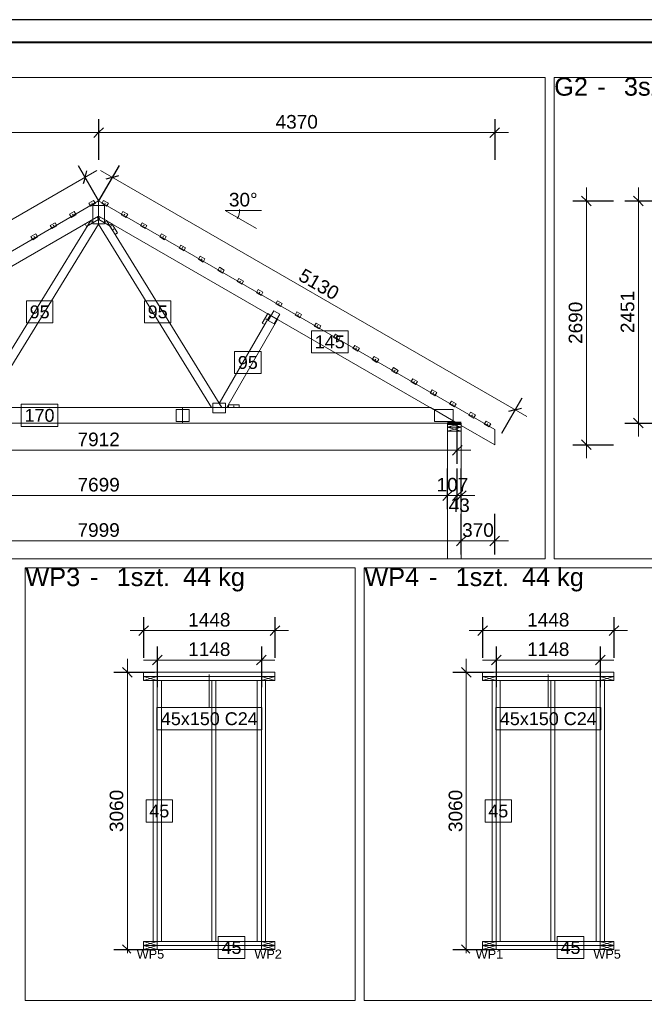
# Model space of a CAD drawing. Header units: centimetres. Extents: x 30569 to 37228, y -36705 to -28476.
# Tile 13 of 29: x 34718 to 35407, y -33984 to -32897. Entities that reach past the tile are written whole.
import ezdxf
from ezdxf.enums import TextEntityAlignment as Align

# ---------------------------------------------------------------- set-up
doc = ezdxf.new("R2010")
doc.units = ezdxf.units.CM
doc.layers.add('ramka', color=3, linetype='Continuous', lineweight=40)
doc.layers.add('Standard', color=7, linetype='Continuous')
doc.styles.add('Arial_PMR', font='arial.ttf')

msp = doc.modelspace()

# ---------------------------------------------------------------- linework, layer by layer
at = {"layer": 'Defpoints'}
msp.add_lwpolyline([(33978.4, -34997.11), (37228.4, -34997.11), (37228.4, -32897.11), (33978.4, -32897.11)], close=True, dxfattribs=at)
at = {"layer": 'ramka'}
msp.add_lwpolyline([(34128.4, -34972.11), (37203.4, -34972.11), (37203.4, -32922.11), (34128.4, -32922.11)], close=True, dxfattribs=at)
at = {"layer": 'Standard', "color": 0, "lineweight": 0}
for p, q in [((35297.97, -32960.97), (34157.08, -32960.97)), ((35297.97, -33492.14), (35297.97, -32960.97)), ((36482.91, -32960.97), (35307.97, -32960.97)), ((35307.97, -32960.97), (35307.97, -33492.14)), ((34798.82, -33102.04), (34798.82, -33122.54)), ((34812.02, -33102.04), (34798.82, -33102.04)), ((34812.02, -33122.54), (34812.02, -33102.04)), ((34798.82, -33122.54), (34812.02, -33122.54)), ((34754.89, -33207.31), (34725.75, -33207.31)), ((34725.75, -33207.31), (34725.75, -33231.79)), ((34754.89, -33231.79), (34754.89, -33207.31)), ((34885.09, -33207.31), (34855.95, -33207.31)), ((34855.95, -33207.31), (34855.95, -33231.79)), ((34885.09, -33231.79), (34885.09, -33207.31)), ((34998.55, -33218.31), (34992.45, -33228.88)), ((35005.13, -33222.11), (34998.55, -33218.31)), ((34999.03, -33232.68), (35005.13, -33222.11)), ((34725.75, -33231.79), (34754.89, -33231.79)), ((34855.95, -33231.79), (34885.09, -33231.79)), ((34992.45, -33228.88), (34999.03, -33232.68)), ((35080.55, -33240.41), (35040.12, -33240.41)), ((35040.12, -33240.41), (35040.12, -33264.9)), ((35080.55, -33264.9), (35080.55, -33240.41)), ((34984.57, -33263.13), (34955.42, -33263.13)), ((34955.42, -33263.13), (34955.42, -33287.61)), ((34984.57, -33287.61), (34984.57, -33263.13)), ((35040.12, -33264.9), (35080.55, -33264.9)), ((34955.42, -33287.61), (34984.57, -33287.61)), ((34760.41, -33321.51), (34719.98, -33321.51)), ((34719.98, -33321.51), (34719.98, -33345.99)), ((34760.41, -33345.99), (34760.41, -33321.51)), ((34945.51, -33320.42), (34931.21, -33320.42)), ((34931.21, -33320.42), (34931.21, -33330.92)), ((34945.51, -33330.92), (34945.51, -33320.42)), ((34905.17, -33327.15), (34890.87, -33327.15)), ((34890.87, -33327.15), (34890.87, -33340.35)), ((34905.17, -33340.35), (34905.17, -33327.15)), ((34931.21, -33330.92), (34945.51, -33330.92)), ((35196.55, -33327.15), (35176.05, -33327.15)), ((35176.05, -33327.15), (35176.05, -33340.35)), ((35196.55, -33340.35), (35196.55, -33327.15)), ((34719.98, -33345.99), (34760.41, -33345.99)), ((34890.87, -33340.35), (34905.17, -33340.35)), ((35176.05, -33340.35), (35196.55, -33340.35)), ((35190.37, -33342.25), (35190.37, -33346.75)), ((35205.37, -33342.25), (35190.37, -33342.25)), ((35190.37, -33342.25), (35205.37, -33346.75)), ((35190.37, -33346.75), (35205.37, -33342.25)), ((35205.37, -33346.75), (35205.37, -33342.25)), ((35190.37, -33346.75), (35205.37, -33346.75)), ((35190.37, -33346.75), (35190.37, -33351.75)), ((35205.37, -33346.75), (35205.37, -33351.75)), ((34157.08, -33492.14), (35297.97, -33492.14)), ((35307.97, -33492.14), (36482.91, -33492.14)), ((35088.48, -33502.14), (34724.53, -33502.14)), ((34724.53, -33502.14), (34724.53, -33979.53)), ((35088.48, -33979.53), (35088.48, -33502.14)), ((35462.43, -33502.14), (35098.48, -33502.14)), ((35098.48, -33502.14), (35098.48, -33979.53)), ((34985.5, -33656.26), (34869.47, -33656.26)), ((34869.47, -33656.26), (34869.47, -33680.74)), ((34985.5, -33680.74), (34985.5, -33656.26)), ((35359.45, -33656.26), (35243.42, -33656.26)), ((35243.42, -33656.26), (35243.42, -33680.74)), ((35359.45, -33680.74), (35359.45, -33656.26)), ((34869.47, -33680.74), (34985.5, -33680.74)), ((35243.42, -33680.74), (35359.45, -33680.74)), ((34886.9, -33758.04), (34857.75, -33758.04)), ((34857.75, -33758.04), (34857.75, -33782.52)), ((34886.9, -33782.52), (34886.9, -33758.04)), ((35260.85, -33758.04), (35231.7, -33758.04)), ((35231.7, -33758.04), (35231.7, -33782.52)), ((35260.85, -33782.52), (35260.85, -33758.04)), ((34857.75, -33782.52), (34886.9, -33782.52)), ((35231.7, -33782.52), (35260.85, -33782.52)), ((34966.54, -33908.79), (34937.39, -33908.79)), ((34937.39, -33908.79), (34937.39, -33927.13)), ((34937.39, -33908.79), (34937.39, -33933.27)), ((34966.54, -33927.13), (34966.54, -33908.79)), ((34966.54, -33933.27), (34966.54, -33908.79)), ((35340.49, -33908.79), (35311.34, -33908.79)), ((35311.34, -33908.79), (35311.34, -33927.13)), ((35311.34, -33908.79), (35311.34, -33933.27)), ((35340.49, -33927.13), (35340.49, -33908.79)), ((35340.49, -33933.27), (35340.49, -33908.79)), ((34937.39, -33933.27), (34966.54, -33933.27)), ((35311.34, -33933.27), (35340.49, -33933.27)), ((34724.53, -33979.53), (35088.48, -33979.53)), ((35098.48, -33979.53), (35462.43, -33979.53))]:
    msp.add_line(p, q, dxfattribs=at)
at = {"layer": 'Standard', "color": 5, "lineweight": 25}
for p, q in [((34805.42, -33006.78), (34805.42, -33051.78)), ((35242.42, -33006.78), (35242.42, -33051.78)), ((34805.42, -33021.78), (34810.72, -33016.48)), ((34805.42, -33021.78), (34810.72, -33016.48)), ((35242.42, -33021.78), (35247.72, -33016.48)), ((34805.42, -33021.78), (34800.12, -33027.08)), ((34805.42, -33021.78), (34800.12, -33027.08)), ((35242.42, -33021.78), (35237.12, -33027.08)), ((34782.92, -33058.14), (34805.42, -33097.11)), ((34827.92, -33058.14), (34805.42, -33097.11)), ((34790.42, -33071.13), (34788.48, -33078.37)), ((34790.42, -33071.13), (34792.36, -33063.88)), ((34820.42, -33071.13), (34813.17, -33073.07)), ((34820.42, -33071.13), (34827.66, -33069.19)), ((35343.45, -33097.11), (35338.15, -33091.8)), ((35400.8, -33097.11), (35395.5, -33091.8)), ((35328.45, -33097.11), (35373.45, -33097.11)), ((35343.45, -33097.11), (35348.76, -33102.41)), ((35385.8, -33097.11), (35430.8, -33097.11)), ((35400.8, -33097.11), (35406.1, -33102.41)), ((35272.17, -33314.62), (35249.67, -33353.59)), ((35264.67, -33327.61), (35257.42, -33329.56)), ((35264.67, -33327.61), (35271.91, -33325.67)), ((35201.02, -33387.25), (35201.02, -33342.25)), ((35385.8, -33342.25), (35430.8, -33342.25)), ((35400.8, -33342.25), (35395.5, -33336.95)), ((35400.8, -33342.25), (35406.1, -33347.55)), ((35201.02, -33372.25), (35206.32, -33366.95)), ((35328.45, -33366.15), (35373.45, -33366.15)), ((35343.45, -33366.15), (35338.15, -33360.85)), ((35343.45, -33366.15), (35348.76, -33371.46)), ((35201.02, -33372.25), (35195.72, -33377.55)), ((35190.37, -33437.25), (35190.37, -33392.25)), ((35201.02, -33437.25), (35201.02, -33392.25)), ((35205.37, -33437.25), (35205.37, -33392.25)), ((35190.37, -33422.25), (35185.07, -33427.55)), ((35190.37, -33422.25), (35185.07, -33427.55)), ((35190.37, -33422.25), (35195.67, -33416.95)), ((35190.37, -33422.25), (35195.67, -33416.95)), ((35201.02, -33422.25), (35195.72, -33427.55)), ((35201.02, -33422.25), (35195.72, -33427.55)), ((35205.37, -33422.25), (35200.07, -33427.55)), ((35201.02, -33422.25), (35206.32, -33416.95)), ((35201.02, -33422.25), (35206.32, -33416.95)), ((35205.37, -33422.25), (35210.67, -33416.95)), ((35205.37, -33487.25), (35205.37, -33442.25)), ((35242.42, -33487.25), (35242.42, -33442.25)), ((35205.37, -33472.25), (35200.07, -33477.55)), ((35205.37, -33472.25), (35200.07, -33477.55)), ((35205.37, -33472.25), (35210.67, -33466.95)), ((35205.37, -33472.25), (35210.67, -33466.95)), ((35242.42, -33472.25), (35237.12, -33477.55)), ((35242.42, -33472.25), (35247.72, -33466.95)), ((34855.07, -33556.28), (34855.07, -33601.28)), ((34999.9, -33556.28), (34999.9, -33601.28)), ((35229.02, -33556.28), (35229.02, -33601.28)), ((35373.85, -33556.28), (35373.85, -33601.28)), ((34855.07, -33571.28), (34849.77, -33576.59)), ((34855.07, -33571.28), (34860.38, -33565.98)), ((34999.9, -33571.28), (34994.59, -33576.59)), ((34999.9, -33571.28), (35005.2, -33565.98)), ((35229.02, -33571.28), (35223.72, -33576.59)), ((35229.02, -33571.28), (35234.33, -33565.98)), ((35373.85, -33571.28), (35368.54, -33576.59)), ((35373.85, -33571.28), (35379.15, -33565.98)), ((34870.07, -33588.78), (34870.07, -33633.78)), ((34984.9, -33588.78), (34984.9, -33633.78)), ((35244.02, -33588.78), (35244.02, -33633.78)), ((35358.85, -33588.78), (35358.85, -33633.78)), ((34870.07, -33603.78), (34864.77, -33609.09)), ((34870.07, -33603.78), (34875.38, -33598.48)), ((34984.9, -33603.78), (34979.59, -33609.09)), ((34984.9, -33603.78), (34990.2, -33598.48)), ((35244.02, -33603.78), (35238.72, -33609.09)), ((35244.02, -33603.78), (35249.33, -33598.48)), ((35358.85, -33603.78), (35353.54, -33609.09)), ((35358.85, -33603.78), (35364.15, -33598.48)), ((34822.07, -33617.28), (34867.07, -33617.28)), ((34837.07, -33617.28), (34831.77, -33611.98)), ((34837.07, -33617.28), (34842.38, -33622.59)), ((35196.02, -33617.28), (35241.02, -33617.28)), ((35211.02, -33617.28), (35205.72, -33611.98)), ((35211.02, -33617.28), (35216.33, -33622.59)), ((34837.07, -33923.28), (34831.77, -33917.98)), ((35211.02, -33923.28), (35205.72, -33917.98)), ((34822.07, -33923.28), (34867.07, -33923.28)), ((34837.07, -33923.28), (34840.92, -33927.13)), ((35196.02, -33923.28), (35241.02, -33923.28)), ((35211.02, -33923.28), (35214.87, -33927.13))]:
    msp.add_line(p, q, dxfattribs=at)
at = {"layer": 'Standard', "color": 5, "lineweight": 0}
for p, q in [((34353.42, -33021.78), (35257.42, -33021.78)), ((34333.18, -33335.11), (34803.41, -33063.63)), ((34807.43, -33063.63), (35277.66, -33335.11)), ((35343.45, -33381.15), (35343.45, -33082.11)), ((35400.8, -33357.25), (35400.8, -33082.11)), ((34799.9, -33096.54), (34794.7, -33099.54)), ((34794.7, -33099.54), (34796.7, -33103.01)), ((34796.7, -33103.01), (34801.9, -33100.01)), ((34798.65, -33099.42), (34797.94, -33100.13)), ((34797.94, -33099.42), (34798.65, -33100.13)), ((34801.9, -33100.01), (34799.9, -33096.54)), ((34810.94, -33096.54), (34808.94, -33100.01)), ((34808.94, -33100.01), (34814.14, -33103.01)), ((34816.14, -33099.54), (34810.94, -33096.54)), ((34812.89, -33099.42), (34812.19, -33100.13)), ((34812.19, -33099.42), (34812.89, -33100.13)), ((34814.14, -33103.01), (34816.14, -33099.54)), ((34778.59, -33108.85), (34773.39, -33111.85)), ((34773.39, -33111.85), (34775.39, -33115.31)), ((34775.39, -33115.31), (34780.59, -33112.31)), ((34777.34, -33111.72), (34776.64, -33112.43)), ((34776.64, -33111.72), (34777.34, -33112.43)), ((34780.59, -33112.31), (34778.59, -33108.85)), ((34832.25, -33108.85), (34830.25, -33112.31)), ((34830.25, -33112.31), (34835.45, -33115.31)), ((34837.45, -33111.85), (34832.25, -33108.85)), ((34834.2, -33111.72), (34833.49, -33112.43)), ((34833.49, -33111.72), (34834.2, -33112.43)), ((34835.45, -33115.31), (34837.45, -33111.85)), ((34944.96, -33107.71), (34979.61, -33127.71)), ((34944.96, -33107.71), (34984.96, -33107.71)), ((34757.28, -33121.15), (34752.08, -33124.15)), ((34752.08, -33124.15), (34754.08, -33127.61)), ((34754.08, -33127.61), (34759.28, -33124.61)), ((34756.03, -33124.03), (34755.33, -33124.73)), ((34755.33, -33124.03), (34756.03, -33124.73)), ((34759.28, -33124.61), (34757.28, -33121.15)), ((34853.56, -33121.15), (34851.56, -33124.61)), ((34851.56, -33124.61), (34856.75, -33127.61)), ((34858.75, -33124.15), (34853.56, -33121.15)), ((34855.51, -33124.03), (34854.8, -33124.73)), ((34854.8, -33124.03), (34855.51, -33124.73)), ((34856.75, -33127.61), (34858.75, -33124.15)), ((34735.97, -33133.45), (34730.77, -33136.45)), ((34730.77, -33136.45), (34732.77, -33139.91)), ((34732.77, -33139.91), (34737.97, -33136.91)), ((34734.73, -33136.33), (34734.02, -33137.04)), ((34734.02, -33136.33), (34734.73, -33137.04)), ((34737.97, -33136.91), (34735.97, -33133.45)), ((34874.87, -33133.45), (34872.87, -33136.91)), ((34872.87, -33136.91), (34878.06, -33139.91)), ((34880.06, -33136.45), (34874.87, -33133.45)), ((34876.82, -33136.33), (34876.11, -33137.04)), ((34876.11, -33136.33), (34876.82, -33137.04)), ((34878.06, -33139.91), (34880.06, -33136.45)), ((34896.18, -33145.75), (34894.18, -33149.22)), ((34894.18, -33149.22), (34899.37, -33152.22)), ((34901.37, -33148.75), (34896.18, -33145.75)), ((34898.13, -33148.63), (34897.42, -33149.34)), ((34897.42, -33148.63), (34898.13, -33149.34)), ((34899.37, -33152.22), (34901.37, -33148.75)), ((34917.48, -33158.06), (34915.48, -33161.52)), ((34915.48, -33161.52), (34920.68, -33164.52)), ((34922.68, -33161.06), (34917.48, -33158.06)), ((34919.44, -33160.93), (34918.73, -33161.64)), ((34918.73, -33160.93), (34919.44, -33161.64)), ((34920.68, -33164.52), (34922.68, -33161.06)), ((34938.79, -33170.36), (34936.79, -33173.82)), ((34943.99, -33173.36), (34938.79, -33170.36)), ((34936.79, -33173.82), (34941.99, -33176.82)), ((34940.74, -33173.24), (34940.04, -33173.94)), ((34940.04, -33173.24), (34940.74, -33173.94)), ((34941.99, -33176.82), (34943.99, -33173.36)), ((34960.1, -33182.66), (34958.1, -33186.12)), ((34965.3, -33185.66), (34960.1, -33182.66)), ((34958.1, -33186.12), (34963.3, -33189.12)), ((34962.05, -33185.54), (34961.35, -33186.25)), ((34961.35, -33185.54), (34962.05, -33186.25)), ((34963.3, -33189.12), (34965.3, -33185.66)), ((34981.41, -33194.96), (34979.41, -33198.43)), ((34979.41, -33198.43), (34984.61, -33201.43)), ((34986.61, -33197.96), (34981.41, -33194.96)), ((34983.36, -33197.84), (34982.66, -33198.55)), ((34982.66, -33197.84), (34983.36, -33198.55)), ((34984.61, -33201.43), (34986.61, -33197.96)), ((35002.72, -33207.27), (35000.72, -33210.73)), ((35000.72, -33210.73), (35005.92, -33213.73)), ((35007.92, -33210.27), (35002.72, -33207.27)), ((35004.67, -33210.14), (35003.96, -33210.85)), ((35003.96, -33210.14), (35004.67, -33210.85)), ((35005.92, -33213.73), (35007.92, -33210.27)), ((35024.03, -33219.57), (35022.03, -33223.03)), ((35022.03, -33223.03), (35027.22, -33226.03)), ((35029.22, -33222.57), (35024.03, -33219.57)), ((35025.98, -33222.45), (35025.27, -33223.15)), ((35025.27, -33222.45), (35025.98, -33223.15)), ((35027.22, -33226.03), (35029.22, -33222.57)), ((35045.34, -33231.87), (35043.34, -33235.34)), ((35043.34, -33235.34), (35048.53, -33238.34)), ((35050.53, -33234.87), (35045.34, -33231.87)), ((35047.29, -33234.75), (35046.58, -33235.46)), ((35046.58, -33234.75), (35047.29, -33235.46)), ((35048.53, -33238.34), (35050.53, -33234.87)), ((35066.65, -33244.17), (35064.65, -33247.64)), ((35064.65, -33247.64), (35069.84, -33250.64)), ((35071.84, -33247.17), (35066.65, -33244.17)), ((35068.6, -33247.05), (35067.89, -33247.76)), ((35067.89, -33247.05), (35068.6, -33247.76)), ((35069.84, -33250.64), (35071.84, -33247.17)), ((35087.95, -33256.48), (35085.95, -33259.94)), ((35093.15, -33259.48), (35087.95, -33256.48)), ((35089.91, -33259.35), (35089.2, -33260.06)), ((35089.2, -33259.35), (35089.91, -33260.06)), ((35085.95, -33259.94), (35091.15, -33262.94)), ((35091.15, -33262.94), (35093.15, -33259.48)), ((35109.26, -33268.78), (35107.26, -33272.24)), ((35114.46, -33271.78), (35109.26, -33268.78)), ((35107.26, -33272.24), (35112.46, -33275.24)), ((35111.21, -33271.66), (35110.51, -33272.36)), ((35110.51, -33271.66), (35111.21, -33272.36)), ((35112.46, -33275.24), (35114.46, -33271.78)), ((35130.57, -33281.08), (35128.57, -33284.55)), ((35135.77, -33284.08), (35130.57, -33281.08)), ((35128.57, -33284.55), (35133.77, -33287.55)), ((35132.52, -33283.96), (35131.82, -33284.67)), ((35131.82, -33283.96), (35132.52, -33284.67)), ((35133.77, -33287.55), (35135.77, -33284.08)), ((35151.88, -33293.38), (35149.88, -33296.85)), ((35149.88, -33296.85), (35155.08, -33299.85)), ((35157.08, -33296.38), (35151.88, -33293.38)), ((35153.83, -33296.26), (35153.12, -33296.97)), ((35153.12, -33296.26), (35153.83, -33296.97)), ((35155.08, -33299.85), (35157.08, -33296.38)), ((35173.19, -33305.69), (35171.19, -33309.15)), ((35171.19, -33309.15), (35176.39, -33312.15)), ((35178.39, -33308.69), (35173.19, -33305.69)), ((35175.14, -33308.57), (35174.43, -33309.27)), ((35174.43, -33308.57), (35175.14, -33309.27)), ((35176.39, -33312.15), (35178.39, -33308.69)), ((35194.5, -33317.99), (35192.5, -33321.45)), ((35192.5, -33321.45), (35197.69, -33324.45)), ((35199.69, -33320.99), (35194.5, -33317.99)), ((35196.45, -33320.87), (35195.74, -33321.57)), ((35195.74, -33320.87), (35196.45, -33321.57)), ((35197.69, -33324.45), (35199.69, -33320.99)), ((35215.81, -33330.29), (35213.81, -33333.76)), ((35213.81, -33333.76), (35219, -33336.76)), ((35221, -33333.29), (35215.81, -33330.29)), ((35217.76, -33333.17), (35217.05, -33333.88)), ((35217.05, -33333.17), (35217.76, -33333.88)), ((35219, -33336.76), (35221, -33333.29)), ((35216.02, -33372.25), (34394.82, -33372.25)), ((34390.47, -33422.25), (35220.37, -33422.25)), ((34353.42, -33472.25), (35257.42, -33472.25)), ((34840.07, -33571.28), (35014.9, -33571.28)), ((35214.02, -33571.28), (35388.85, -33571.28)), ((34837.07, -33602.28), (34837.07, -33927.13)), ((34855.07, -33603.78), (34999.9, -33603.78)), ((35211.02, -33602.28), (35211.02, -33927.13)), ((35229.02, -33603.78), (35373.85, -33603.78))]:
    msp.add_line(p, q, dxfattribs=at)
at = {"layer": 'Standard', "color": 22, "lineweight": 0}
for p, q in [((34805.42, -33097.11), (34368.42, -33349.41)), ((34805.42, -33113.85), (34805.42, -33097.11)), ((34805.42, -33097.11), (34805.42, -33113.85)), ((35242.42, -33349.41), (34805.42, -33097.11)), ((34409.82, -33342.25), (34805.42, -33113.85)), ((34805.42, -33113.85), (34796.76, -33118.85)), ((34805.42, -33113.85), (35201.02, -33342.25)), ((34805.42, -33122.91), (34805.42, -33113.85)), ((34814.08, -33118.85), (34805.42, -33113.85)), ((34805.42, -33113.85), (34805.42, -33122.91)), ((34796.76, -33118.85), (34669.64, -33325.25)), ((34680.8, -33325.25), (34805.42, -33122.91)), ((34805.42, -33122.91), (34930.04, -33325.25)), ((34941.2, -33325.25), (34814.08, -33118.85)), ((34994.68, -33223.12), (34938.37, -33320.65)), ((35002.9, -33227.87), (34994.68, -33223.12)), ((34946.68, -33325.25), (35002.9, -33227.87)), ((34938.37, -33320.65), (34941.2, -33325.25)), ((34898.02, -33325.25), (34439.26, -33325.25)), ((35171.57, -33325.25), (34898.02, -33325.25)), ((34898.02, -33325.25), (34898.02, -33342.25)), ((34898.02, -33342.25), (34898.02, -33325.25)), ((34930.04, -33325.25), (34941.2, -33325.25)), ((34941.2, -33325.25), (34946.68, -33325.25)), ((35201.02, -33342.25), (35171.57, -33325.25)), ((34409.82, -33342.25), (34898.02, -33342.25)), ((34898.02, -33342.25), (35201.02, -33342.25)), ((35201.02, -33342.25), (35205.37, -33342.25)), ((35205.37, -33342.25), (35205.37, -33344.76)), ((35205.37, -33344.76), (35242.42, -33366.15)), ((35242.42, -33366.15), (35242.42, -33349.41)), ((34855.07, -33617.28), (34855.07, -33621.78)), ((34999.9, -33617.28), (34855.07, -33617.28)), ((34999.9, -33621.78), (34999.9, -33617.28)), ((35229.02, -33617.28), (35229.02, -33621.78)), ((35373.85, -33617.28), (35229.02, -33617.28)), ((35373.85, -33621.78), (35373.85, -33617.28)), ((34855.07, -33621.78), (34999.9, -33621.78)), ((34870.07, -33621.78), (34870.07, -33626.28)), ((34984.9, -33621.78), (34870.07, -33621.78)), ((34870.07, -33626.28), (34984.9, -33626.28)), ((34874.57, -33626.28), (34870.07, -33626.28)), ((34870.07, -33626.28), (34870.07, -33914.28)), ((34874.57, -33914.28), (34874.57, -33626.28)), ((34934.82, -33626.28), (34930.32, -33626.28)), ((34930.32, -33626.28), (34930.32, -33914.28)), ((34934.82, -33914.28), (34934.82, -33626.28)), ((34984.9, -33626.28), (34980.4, -33626.28)), ((34980.4, -33626.28), (34980.4, -33914.28)), ((34984.9, -33626.28), (34984.9, -33621.78)), ((34984.9, -33914.28), (34984.9, -33626.28)), ((35229.02, -33621.78), (35373.85, -33621.78)), ((35244.02, -33621.78), (35244.02, -33626.28)), ((35358.85, -33621.78), (35244.02, -33621.78)), ((35244.02, -33626.28), (35358.85, -33626.28)), ((35248.52, -33626.28), (35244.02, -33626.28)), ((35244.02, -33626.28), (35244.02, -33914.28)), ((35248.52, -33914.28), (35248.52, -33626.28)), ((35308.77, -33626.28), (35304.27, -33626.28)), ((35304.27, -33626.28), (35304.27, -33914.28)), ((35308.77, -33914.28), (35308.77, -33626.28)), ((35358.85, -33626.28), (35354.35, -33626.28)), ((35354.35, -33626.28), (35354.35, -33914.28)), ((35358.85, -33626.28), (35358.85, -33621.78)), ((35358.85, -33914.28), (35358.85, -33626.28)), ((34984.9, -33914.28), (34870.07, -33914.28)), ((34870.07, -33914.28), (34870.07, -33918.78)), ((34870.07, -33914.28), (34874.57, -33914.28)), ((34870.07, -33918.78), (34984.9, -33918.78)), ((34984.9, -33918.78), (34870.07, -33918.78)), ((34870.07, -33918.78), (34870.07, -33923.28)), ((34930.32, -33914.28), (34934.82, -33914.28)), ((34980.4, -33914.28), (34984.9, -33914.28)), ((34984.9, -33918.78), (34984.9, -33914.28)), ((34984.9, -33923.28), (34984.9, -33918.78)), ((35358.85, -33914.28), (35244.02, -33914.28)), ((35244.02, -33914.28), (35244.02, -33918.78)), ((35244.02, -33914.28), (35248.52, -33914.28)), ((35244.02, -33918.78), (35358.85, -33918.78)), ((35358.85, -33918.78), (35244.02, -33918.78)), ((35244.02, -33918.78), (35244.02, -33923.28)), ((35304.27, -33914.28), (35308.77, -33914.28)), ((35354.35, -33914.28), (35358.85, -33914.28)), ((35358.85, -33918.78), (35358.85, -33914.28)), ((35358.85, -33923.28), (35358.85, -33918.78)), ((34870.07, -33923.28), (34984.9, -33923.28)), ((35244.02, -33923.28), (35358.85, -33923.28))]:
    msp.add_line(p, q, dxfattribs=at)
at = {"layer": 'Standard', "color": 1, "lineweight": 0}
for p, q in [((34803.68, -33114.86), (34790.5, -33122.47)), ((34792.1, -33125.24), (34805.28, -33117.63)), ((34805.28, -33117.63), (34803.68, -33114.86)), ((34807.16, -33114.86), (34805.56, -33117.63)), ((34805.56, -33117.63), (34818.74, -33125.24)), ((34820.34, -33122.47), (34807.16, -33114.86)), ((34790.5, -33122.47), (34792.1, -33125.24)), ((34798.24, -33119.69), (34797.53, -33120.4)), ((34797.53, -33119.69), (34798.24, -33120.4)), ((34813.3, -33119.69), (34812.6, -33120.4)), ((34812.6, -33119.69), (34813.3, -33120.4)), ((34818.74, -33125.24), (34820.34, -33122.47))]:
    msp.add_line(p, q, dxfattribs=at)
at = {"layer": 'Standard', "color": 105, "lineweight": 0}
for p, q in [((34819.91, -33122.22), (34817.18, -33123.89)), ((34817.18, -33123.89), (34823.48, -33134.11)), ((34826.2, -33132.43), (34819.91, -33122.22)), ((34822.05, -33127.81), (34821.34, -33128.52)), ((34821.34, -33127.81), (34822.05, -33128.52)), ((34823.48, -33134.11), (34826.2, -33132.43)), ((34991.91, -33221.52), (34985.91, -33231.91)), ((34988.68, -33233.51), (34994.68, -33223.12)), ((34994.68, -33223.12), (34991.91, -33221.52)), ((34985.91, -33231.91), (34988.68, -33233.51)), ((34990.65, -33227.16), (34989.94, -33227.87)), ((34989.94, -33227.16), (34990.65, -33227.87)), ((34960.53, -33322.05), (34948.53, -33322.05)), ((34948.53, -33322.05), (34948.53, -33325.25)), ((34954.88, -33323.3), (34954.18, -33324)), ((34954.18, -33323.3), (34954.88, -33324)), ((34960.53, -33325.25), (34960.53, -33322.05)), ((34948.53, -33325.25), (34960.53, -33325.25))]:
    msp.add_line(p, q, dxfattribs=at)
at = {"layer": 'Standard', "color": 150, "lineweight": 0}
for p, q in [((35205.37, -33342.25), (35190.37, -33342.25)), ((35190.37, -33342.25), (35190.37, -33346.75)), ((35205.37, -33342.25), (35190.37, -33346.75)), ((35190.37, -33342.25), (35205.37, -33346.75)), ((35205.37, -33346.75), (35205.37, -33342.25)), ((35205.37, -33346.75), (35190.37, -33346.75)), ((35190.37, -33346.75), (35190.37, -33351.25)), ((35190.37, -33346.75), (35205.37, -33346.75)), ((35205.37, -33346.75), (35190.37, -33351.25)), ((35190.37, -33346.75), (35205.37, -33351.25)), ((35190.37, -33351.25), (35205.37, -33351.25)), ((35205.37, -33351.25), (35190.37, -33351.25)), ((35190.37, -33351.25), (35190.37, -33492.14)), ((35205.37, -33351.25), (35205.37, -33346.75)), ((35205.37, -33492.14), (35205.37, -33351.25)), ((34870.07, -33621.78), (34855.07, -33621.78)), ((34855.07, -33621.78), (34855.07, -33626.28)), ((34870.07, -33621.78), (34855.07, -33626.28)), ((34855.07, -33621.78), (34870.07, -33626.28)), ((34855.07, -33626.28), (34870.07, -33626.28)), ((34870.07, -33626.28), (34865.57, -33626.28)), ((34865.57, -33626.28), (34865.57, -33914.28)), ((34870.07, -33626.28), (34870.07, -33621.78)), ((34870.07, -33914.28), (34870.07, -33626.28)), ((34999.9, -33621.78), (34984.9, -33621.78)), ((34984.9, -33621.78), (34984.9, -33626.28)), ((34999.9, -33621.78), (34984.9, -33626.28)), ((34984.9, -33621.78), (34999.9, -33626.28)), ((34984.9, -33626.28), (34999.9, -33626.28)), ((34989.4, -33626.28), (34984.9, -33626.28)), ((34984.9, -33626.28), (34984.9, -33914.28)), ((34989.4, -33914.28), (34989.4, -33626.28)), ((34999.9, -33626.28), (34999.9, -33621.78)), ((35229.02, -33621.78), (35229.02, -33626.28)), ((35244.02, -33621.78), (35229.02, -33621.78)), ((35229.02, -33621.78), (35244.02, -33626.28)), ((35229.02, -33626.28), (35244.02, -33621.78)), ((35229.02, -33626.28), (35244.02, -33626.28)), ((35239.52, -33626.28), (35239.52, -33914.28)), ((35244.02, -33626.28), (35239.52, -33626.28)), ((35244.02, -33626.28), (35244.02, -33621.78)), ((35244.02, -33914.28), (35244.02, -33626.28)), ((35358.85, -33621.78), (35358.85, -33626.28)), ((35373.85, -33621.78), (35358.85, -33621.78)), ((35358.85, -33621.78), (35373.85, -33626.28)), ((35358.85, -33626.28), (35373.85, -33621.78)), ((35358.85, -33626.28), (35373.85, -33626.28)), ((35363.35, -33626.28), (35358.85, -33626.28)), ((35358.85, -33626.28), (35358.85, -33914.28)), ((35363.35, -33914.28), (35363.35, -33626.28)), ((35373.85, -33626.28), (35373.85, -33621.78)), ((34870.07, -33914.28), (34855.07, -33914.28)), ((34855.07, -33914.28), (34855.07, -33918.78)), ((34870.07, -33918.78), (34855.07, -33914.28)), ((34870.07, -33914.28), (34855.07, -33918.78)), ((34855.07, -33918.78), (34870.07, -33918.78)), ((34870.07, -33918.78), (34855.07, -33918.78)), ((34855.07, -33918.78), (34855.07, -33923.28)), ((34870.07, -33923.28), (34855.07, -33918.78)), ((34870.07, -33918.78), (34855.07, -33923.28)), ((34865.57, -33914.28), (34870.07, -33914.28)), ((34870.07, -33918.78), (34870.07, -33914.28)), ((34870.07, -33923.28), (34870.07, -33918.78)), ((34984.9, -33914.28), (34989.4, -33914.28)), ((34999.9, -33914.28), (34984.9, -33914.28)), ((34984.9, -33914.28), (34984.9, -33918.78)), ((34999.9, -33918.78), (34984.9, -33914.28)), ((34999.9, -33914.28), (34984.9, -33918.78)), ((34984.9, -33918.78), (34999.9, -33918.78)), ((34999.9, -33918.78), (34984.9, -33918.78)), ((34984.9, -33918.78), (34984.9, -33923.28)), ((34999.9, -33923.28), (34984.9, -33918.78)), ((34999.9, -33918.78), (34984.9, -33923.28)), ((34999.9, -33918.78), (34999.9, -33914.28)), ((34999.9, -33923.28), (34999.9, -33918.78)), ((35244.02, -33914.28), (35229.02, -33914.28)), ((35229.02, -33914.28), (35229.02, -33918.78)), ((35229.02, -33918.78), (35244.02, -33914.28)), ((35244.02, -33918.78), (35229.02, -33914.28)), ((35229.02, -33918.78), (35244.02, -33918.78)), ((35244.02, -33918.78), (35229.02, -33918.78)), ((35229.02, -33918.78), (35229.02, -33923.28)), ((35229.02, -33923.28), (35244.02, -33918.78)), ((35244.02, -33923.28), (35229.02, -33918.78)), ((35239.52, -33914.28), (35244.02, -33914.28)), ((35244.02, -33918.78), (35244.02, -33914.28)), ((35244.02, -33923.28), (35244.02, -33918.78)), ((35358.85, -33914.28), (35363.35, -33914.28)), ((35373.85, -33914.28), (35358.85, -33914.28)), ((35358.85, -33914.28), (35358.85, -33918.78)), ((35358.85, -33918.78), (35373.85, -33914.28)), ((35373.85, -33918.78), (35358.85, -33914.28)), ((35358.85, -33918.78), (35373.85, -33918.78)), ((35373.85, -33918.78), (35358.85, -33918.78)), ((35358.85, -33918.78), (35358.85, -33923.28)), ((35358.85, -33923.28), (35373.85, -33918.78)), ((35373.85, -33923.28), (35358.85, -33918.78)), ((35373.85, -33918.78), (35373.85, -33914.28)), ((35373.85, -33923.28), (35373.85, -33918.78)), ((34855.07, -33923.28), (34870.07, -33923.28)), ((34984.9, -33923.28), (34999.9, -33923.28)), ((35229.02, -33923.28), (35244.02, -33923.28)), ((35358.85, -33923.28), (35373.85, -33923.28))]:
    msp.add_line(p, q, dxfattribs=at)
at = {"layer": 'Standard', "color": 0, "lineweight": 70}
msp.add_line((35190.37, -33342.25), (35205.37, -33342.25), dxfattribs=at)
at = {"layer": 'Standard', "color": 151, "lineweight": 0}
for p, q in [((35232.79, -33340.09), (35230.79, -33343.56)), ((35230.79, -33343.56), (35235.98, -33346.56)), ((35237.98, -33343.09), (35232.79, -33340.09)), ((35234.74, -33342.97), (35234.03, -33343.68)), ((35234.03, -33342.97), (35234.74, -33343.68)), ((35235.98, -33346.56), (35237.98, -33343.09))]:
    msp.add_line(p, q, dxfattribs=at)
at = {"layer": 'Standard', "color": 8, "lineweight": 0}
for p, q in [((34927.48, -33619.53), (34927.48, -33656.26)), ((35301.44, -33619.53), (35301.44, -33656.26))]:
    msp.add_line(p, q, dxfattribs=at)
at = {"layer": 'Standard', "color": 5, "lineweight": 0}
msp.add_arc((34944.96, -33107.71), 16, 326, 4, dxfattribs=at)

# ---------------------------------------------------------------- texts
at = {"layer": 'Standard', "color": 0, "lineweight": 0, "style": 'Arial_PMR'}
for s, p in [('G2', (35307.97, -32960.97)), ('-', (35355.4, -32960.97)), ('WP3', (34724.53, -33502.14)), ('WP4', (35098.48, -33502.14)), ('-', (34795.78, -33502.14)), ('-', (35169.74, -33502.14))]:
    msp.add_text(s, height=20, dxfattribs=at).set_placement(p, align=Align.TOP_LEFT)
for s, p in [('3szt.', (35443.86, -32960.97)), ('1szt.', (34884.25, -33502.14)), ('44 kg', (34966.75, -33502.14)), ('1szt.', (35258.2, -33502.14)), ('44 kg', (35340.7, -33502.14))]:
    msp.add_text(s, height=20, dxfattribs=at).set_placement(p, align=Align.TOP_RIGHT)
at = {"layer": 'Standard', "color": 5, "lineweight": 0, "style": 'Arial_PMR'}
for s, p in [('4370', (35023.92, -33021.78)), ('30°', (34964.96, -33107.71)), ('7699', (34805.42, -33422.25)), ('107', (35195.69, -33422.25)), ('7999', (34805.42, -33472.25)), ('370', (35223.89, -33472.25)), ('1448', (34927.48, -33571.28)), ('1448', (35301.44, -33571.28)), ('1148', (34927.48, -33603.78)), ('1148', (35301.44, -33603.78))]:
    msp.add_text(s, height=15, dxfattribs=at).set_placement(p, align=Align.BOTTOM_CENTER)
for s, rotation, p in [('5130', 330, (35042.54, -33199.37)), ('2451', 90, (35400.8, -33219.68)), ('2690', 90, (35343.45, -33231.63))]:
    msp.add_text(s, height=15, rotation=rotation, dxfattribs=at).set_placement(p, align=Align.BOTTOM_CENTER)
at = {"layer": 'Standard', "color": 0, "lineweight": 0, "style": 'Arial_PMR'}
for s, p in [('95', (34740.32, -33219.55)), ('95', (34870.52, -33219.55)), ('145', (35060.34, -33252.65)), ('95', (34969.99, -33275.37)), ('170', (34740.19, -33333.75)), ('45x150 C24', (34927.48, -33668.5)), ('45x150 C24', (35301.44, -33668.5)), ('45', (34872.32, -33770.28)), ('45', (35246.27, -33770.28)), ('45', (34951.97, -33921.03)), ('45', (35325.92, -33921.03))]:
    msp.add_text(s, height=14.19, dxfattribs=at).set_placement(p, align=Align.MIDDLE_CENTER)
at = {"layer": 'Standard', "color": 5, "lineweight": 0, "style": 'Arial_PMR', "text_generation_flag": 6}
for s, rotation, p in [('7912', 180, (34805.42, -33372.25)), ('3060', 270, (34837.07, -33770.28)), ('3060', 270, (35211.02, -33770.28))]:
    msp.add_text(s, height=15, rotation=rotation, dxfattribs=at).set_placement(p, align=Align.BOTTOM_CENTER)
at = {"layer": 'Standard', "color": 5, "lineweight": 0, "style": 'Arial_PMR'}
msp.add_text('43', height=15, dxfattribs=at).set_placement((35203.19, -33425.35), align=Align.TOP_CENTER)
at = {"layer": 'Standard', "color": 150, "lineweight": 0, "style": 'Arial_PMR'}
for s, p in [('WP5', (34862.57, -33923.28)), ('WP2', (34992.4, -33923.28)), ('WP1', (35236.52, -33923.28)), ('WP5', (35366.35, -33923.28))]:
    msp.add_text(s, height=10, dxfattribs=at).set_placement(p, align=Align.TOP_CENTER)

doc.saveas('drawing.dxf')
